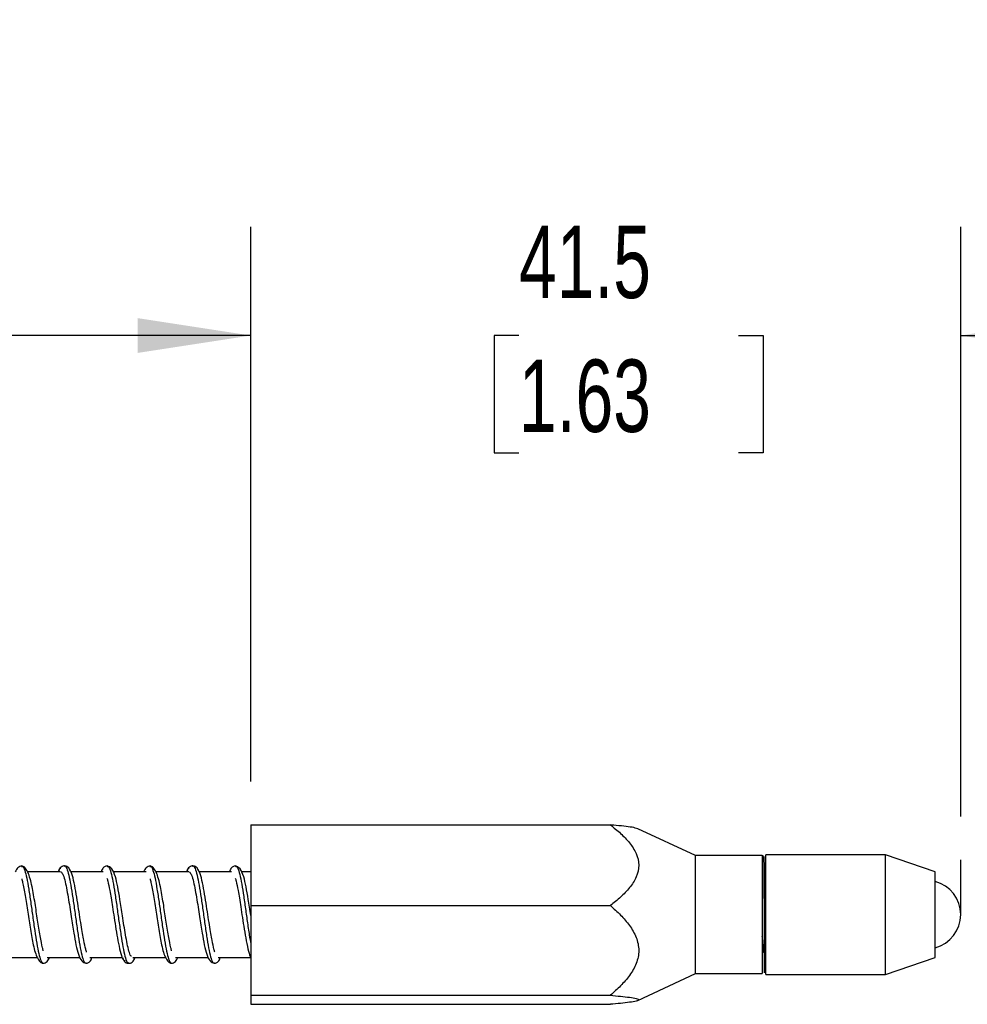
# Model space of a CAD drawing. Header units: millimetres. Extents: x 13 to 546, y 13 to 419.
# Tile 5 of 12: x 280 to 335, y 150 to 208. Entities that reach past the tile are written whole.
import ezdxf

# ---------------------------------------------------------------- set-up
doc = ezdxf.new("R2010")
doc.units = ezdxf.units.MM
doc.header["$LTSCALE"] = 2
doc.layers.add('DIMENSIONS', color=140, linetype='Continuous', lineweight=25)
doc.styles.add('SLDTEXTSTYLE0', font='TXT', dxfattribs={"width": 0.7})
doc.dimstyles.new('SLDDIMSTYLE0', dxfattribs={"dimtxt": 4.316016, "dimasz": 6.604, "dimexe": 0, "dimexo": 0.0625, "dimgap": 1.079004, "dimtad": 0, "dimtih": 1, "dimtoh": 1, "dimrnd": 1e-09, "dimzin": 12, "dimdsep": 46, "dimtxsty": 'SLDTEXTSTYLE0', "dimsah": 1, "dimcen": 0.09, "dimadec": 0, "dimazin": 3, "dimtfac": 1, "dimtmove": 0, "dimatfit": 0, "dimfxl": 0, "dimfrac": 2, "dimtolj": 1, "dimtzin": 12, "dimarcsym": 0})
doc.dimstyles.new('SLDDIMSTYLE1', dxfattribs={"dimtxt": 4.316016, "dimasz": 6.604, "dimexe": 0, "dimexo": 0.0625, "dimgap": 1.079004, "dimtad": 0, "dimtih": 1, "dimtoh": 1, "dimrnd": 1e-09, "dimzin": 4, "dimdsep": 46, "dimtxsty": 'SLDTEXTSTYLE0', "dimsah": 1, "dimcen": 0.09, "dimadec": 0, "dimazin": 1, "dimtfac": 1, "dimtofl": 0, "dimtmove": 0, "dimatfit": 3, "dimfxl": 0, "dimfrac": 2, "dimtolj": 1, "dimtzin": 12, "dimarcsym": 0})

# ---------------------------------------------------------------- blocks, each defined once
blk = doc.blocks.new('_D')
at = {"layer": 'DIMENSIONS'}
for p, q in [((293.23, 163.214), (293.23, 195.632)), ((334.73, 161.177), (334.73, 195.632)), ((293.23, 189.282), (280.53, 189.282)), ((308.907, 189.282), (307.458, 189.282)), ((307.458, 189.282), (307.458, 182.422)), ((321.732, 189.282), (323.182, 189.282)), ((323.182, 189.282), (323.182, 182.422)), ((334.73, 189.282), (347.43, 189.282)), ((307.458, 182.422), (308.907, 182.422)), ((323.182, 182.422), (321.732, 182.422))]:
    blk.add_line(p, q, dxfattribs=at)
for points in [[(293.23, 189.282), (286.626, 190.298), (286.626, 188.266)], [(334.73, 189.282), (341.334, 188.266), (341.334, 190.298)]]:
    blk.add_solid(points, dxfattribs=at)
at = {"layer": 'DIMENSIONS', "char_height": 4.2333, "attachment_point": 1, "style": 'SLDTEXTSTYLE0'}
for s, insert in [('41.5', (308.907, 195.705)), ('1.63', (308.907, 187.879))]:
    blk.add_mtext(s, dxfattribs=dict(at, insert=insert))
blk = doc.blocks.new('_D_3')
at = {"layer": 'DIMENSIONS'}
for p, q in [((239.23, 165.598), (239.23, 195.632)), ((293.23, 163.214), (293.23, 195.632)), ((239.23, 189.282), (254.722, 189.282)), ((260.57, 189.282), (259.121, 189.282)), ((259.121, 189.282), (259.121, 182.422)), ((273.395, 189.282), (274.845, 189.282)), ((274.845, 189.282), (274.845, 182.422)), ((293.23, 189.282), (279.244, 189.282)), ((259.121, 182.422), (260.57, 182.422)), ((274.845, 182.422), (273.395, 182.422))]:
    blk.add_line(p, q, dxfattribs=at)
for points in [[(239.23, 189.282), (245.834, 188.266), (245.834, 190.298)], [(293.23, 189.282), (286.626, 190.298), (286.626, 188.266)]]:
    blk.add_solid(points, dxfattribs=at)
at = {"layer": 'DIMENSIONS', "char_height": 4.2333, "attachment_point": 1, "style": 'SLDTEXTSTYLE0'}
for s, insert in [('54.0', (260.57, 195.705)), ('2.13', (260.57, 187.879))]:
    blk.add_mtext(s, dxfattribs=dict(at, insert=insert))

msp = doc.modelspace()

# ---------------------------------------------------------------- linework, layer by layer
for p, q in [((293.23, 160.674), (314.247, 160.674)), ((293.23, 160.674), (293.23, 155.958)), ((319.23, 158.882), (315.859, 160.454)), ((323.13, 158.882), (319.23, 158.882)), ((319.23, 151.982), (319.23, 158.882)), ((323.13, 158.882), (323.13, 158.78)), ((330.325, 158.932), (323.33, 158.932)), ((323.33, 156.411), (323.33, 158.932)), ((333.23, 157.932), (330.325, 158.932)), ((330.325, 152.072), (330.325, 158.932)), ((323.13, 158.78), (323.13, 158.564)), ((323.13, 158.564), (323.13, 151.982)), ((323.23, 158.474), (323.202, 158.745)), ((279.837, 158.247), (279.863, 158.249)), ((282.112, 157.932), (280.184, 157.932)), ((282.334, 158.255), (282.348, 158.266)), ((284.612, 157.932), (282.723, 157.932)), ((284.839, 158.262), (284.853, 158.254)), ((287.112, 157.932), (285.185, 157.932)), ((287.337, 158.247), (287.363, 158.249)), ((289.612, 157.932), (287.684, 157.932)), ((289.834, 158.255), (289.848, 158.266)), ((292.112, 157.932), (290.223, 157.932)), ((292.339, 158.262), (292.353, 158.254)), ((293.23, 157.932), (292.685, 157.932)), ((333.23, 153.032), (333.23, 157.932)), ((323.33, 157.432), (323.304, 157.432)), ((323.33, 156.308), (323.33, 156.411)), ((323.33, 151.932), (323.33, 156.308)), ((293.23, 155.958), (314.247, 155.958)), ((293.23, 155.958), (293.23, 150.716)), ((323.13, 153.348), (323.206, 153.227)), ((278.829, 152.932), (280.749, 152.932)), ((281.086, 152.599), (281.099, 152.607)), ((281.329, 152.932), (283.247, 152.932)), ((283.583, 152.617), (283.604, 152.615)), ((283.829, 152.932), (285.716, 152.932)), ((286.084, 152.609), (286.098, 152.598)), ((286.329, 152.932), (288.249, 152.932)), ((288.586, 152.599), (288.599, 152.607)), ((288.829, 152.932), (290.747, 152.932)), ((291.083, 152.617), (291.104, 152.615)), ((291.329, 152.932), (293.216, 152.932)), ((330.325, 151.932), (333.23, 152.932)), ((333.23, 152.932), (333.23, 153.032)), ((315.859, 150.41), (319.23, 151.982)), ((319.23, 151.982), (323.13, 151.982)), ((330.325, 151.932), (330.325, 152.072)), ((323.33, 151.932), (330.325, 151.932)), ((293.23, 150.716), (314.247, 150.716)), ((293.23, 150.716), (293.23, 150.189)), ((293.23, 150.189), (314.247, 150.189))]:
    msp.add_line(p, q)
msp.add_arc((332.73, 155.432), 2, 284.47751, 75.52249)
for points, knots in [([(314.247, 160.674), (314.456, 160.515), (314.656, 160.351), (315.033, 160.005), (315.209, 159.824), (315.521, 159.435), (315.658, 159.225), (315.85, 158.786), (315.905, 158.551), (315.906, 158.087), (315.851, 157.852), (315.661, 157.413), (315.525, 157.204), (315.213, 156.813), (315.036, 156.631), (314.658, 156.284), (314.456, 156.118), (314.247, 155.958)], [0, 0, 0, 0, 0.125, 0.125, 0.25, 0.25, 0.375, 0.375, 0.5, 0.5, 0.625, 0.625, 0.75, 0.75, 0.875, 0.875, 1, 1, 1, 1]), ([(315.858, 160.453), (315.762, 160.481), (315.58, 160.534), (315.039, 160.6), (314.589, 160.645), (314.312, 160.669), (314.247, 160.674)], [0, 0, 0, 0, 0.325195, 0.613704, 0.908873, 1, 1, 1, 1]), ([(323.202, 158.745), (323.201, 158.75), (323.189, 158.87), (323.159, 158.876), (323.13, 158.882)], [0, 0, 0, 0, 0.037197, 1, 1, 1, 1]), ([(279.846, 158.279), (279.764, 158.258), (279.609, 158.219), (279.51, 158.023), (279.464, 157.932)], [0, 0, 0, 0, 0.5317, 1, 1, 1, 1]), ([(281.106, 153.315), (281.091, 153.372), (281.036, 153.58), (280.918, 154.181), (280.771, 155.104), (280.618, 156.133), (280.481, 156.946), (280.342, 157.546), (280.197, 157.941), (280.022, 158.224), (279.905, 158.26), (279.846, 158.279)], [0, 0, 0, 0, 0.051699, 0.188406, 0.328763, 0.471872, 0.625729, 0.70979, 0.80134, 0.898548, 1, 1, 1, 1]), ([(282.346, 158.279), (282.315, 158.276), (282.252, 158.271), (282.146, 158.218), (282.043, 158.114), (282.015, 158.011), (282.001, 157.96)], [0, 0, 0, 0, 0.238715, 0.486212, 0.741861, 1, 1, 1, 1]), ([(282.698, 157.946), (282.683, 157.999), (282.653, 158.106), (282.549, 158.214), (282.44, 158.271), (282.377, 158.276), (282.346, 158.279)], [0, 0, 0, 0, 0.2546105, 0.5074424, 0.7561816, 1, 1, 1, 1]), ([(282.348, 158.266), (282.352, 158.27), (282.396, 158.308), (282.475, 158.146), (282.596, 157.776), (282.71, 157.177), (282.83, 156.437), (282.945, 155.606), (283.064, 154.762), (283.18, 153.976), (283.298, 153.311), (283.415, 152.844), (283.509, 152.602), (283.566, 152.614), (283.583, 152.617)], [0, 0, 0, 0, 0.01074, 0.104928, 0.200382, 0.294635, 0.389993, 0.484397, 0.579584, 0.674224, 0.769165, 0.864105, 0.958745, 1, 1, 1, 1]), ([(284.846, 158.279), (284.793, 158.268), (284.686, 158.246), (284.551, 158.122), (284.505, 157.983), (284.488, 157.932)], [0, 0, 0, 0, 0.380064, 0.770613, 1, 1, 1, 1]), ([(286.253, 153.001), (286.241, 153.007), (286.193, 153.029), (286.115, 153.279), (286.01, 153.699), (285.914, 154.225), (285.823, 154.785), (285.712, 155.492), (285.593, 156.294), (285.458, 157.063), (285.325, 157.686), (285.108, 158.178), (284.934, 158.245), (284.846, 158.279)], [0, 0, 0, 0, 0.029911, 0.121942, 0.210112, 0.292288, 0.369332, 0.441566, 0.567133, 0.672526, 0.775014, 0.885409, 1, 1, 1, 1]), ([(287.346, 158.279), (287.264, 158.258), (287.109, 158.219), (287.01, 158.023), (286.964, 157.932)], [0, 0, 0, 0, 0.5317, 1, 1, 1, 1]), ([(288.606, 153.315), (288.591, 153.372), (288.536, 153.58), (288.418, 154.181), (288.271, 155.104), (288.118, 156.133), (287.981, 156.946), (287.842, 157.546), (287.697, 157.941), (287.522, 158.224), (287.405, 158.26), (287.346, 158.279)], [0, 0, 0, 0, 0.0516991, 0.1884059, 0.3287628, 0.4718724, 0.6257293, 0.7097903, 0.8013395, 0.8985475, 1, 1, 1, 1]), ([(289.846, 158.279), (289.815, 158.276), (289.752, 158.271), (289.646, 158.218), (289.543, 158.114), (289.515, 158.011), (289.501, 157.96)], [0, 0, 0, 0, 0.238715, 0.486212, 0.741861, 1, 1, 1, 1]), ([(290.198, 157.946), (290.183, 157.999), (290.153, 158.106), (290.049, 158.214), (289.94, 158.271), (289.877, 158.276), (289.846, 158.279)], [0, 0, 0, 0, 0.254611, 0.507442, 0.756182, 1, 1, 1, 1]), ([(289.848, 158.266), (289.852, 158.27), (289.896, 158.308), (289.975, 158.146), (290.096, 157.776), (290.21, 157.177), (290.33, 156.437), (290.445, 155.606), (290.564, 154.762), (290.68, 153.976), (290.798, 153.311), (290.915, 152.844), (291.009, 152.602), (291.066, 152.614), (291.083, 152.617)], [0, 0, 0, 0, 0.01074, 0.104928, 0.200382, 0.294635, 0.389993, 0.484397, 0.579584, 0.674224, 0.769165, 0.864105, 0.958745, 1, 1, 1, 1]), ([(292.346, 158.279), (292.293, 158.268), (292.186, 158.246), (292.051, 158.122), (292.005, 157.983), (291.988, 157.932)], [0, 0, 0, 0, 0.380064, 0.770613, 1, 1, 1, 1]), ([(293.23, 155.384), (293.181, 155.704), (293.092, 156.302), (292.958, 157.064), (292.825, 157.686), (292.608, 158.178), (292.434, 158.245), (292.346, 158.279)], [0, 0, 0, 0, 0.219964, 0.409885, 0.594571, 0.793505, 1, 1, 1, 1]), ([(323.23, 158.474), (323.23, 158.495), (323.22, 158.52), (323.181, 158.556), (323.153, 158.564), (323.13, 158.564)], [0, 0, 0, 0, 0.5, 0.5, 1, 1, 1, 1]), ([(323.23, 156.383), (323.23, 156.621), (323.23, 156.879), (323.23, 157.411), (323.23, 157.686), (323.23, 158.194), (323.23, 158.427), (323.23, 158.755), (323.23, 158.847), (323.23, 158.83)], [0, 0, 0, 0, 0.25, 0.25, 0.5, 0.5, 0.75, 0.75, 1, 1, 1, 1]), ([(323.23, 158.474), (323.23, 158.317), (323.23, 157.962), (323.23, 157.186), (323.23, 156.364), (323.23, 155.611), (323.23, 154.806), (323.23, 154.014), (323.23, 153.309), (323.23, 152.743), (323.23, 152.37), (323.23, 152.143), (323.23, 152.146), (323.23, 152.147)], [0, 0, 0, 0, 0.109565, 0.248155, 0.329258, 0.417228, 0.510453, 0.606548, 0.702643, 0.795868, 0.883838, 0.964941, 1, 1, 1, 1]), ([(279.863, 158.249), (279.875, 158.253), (279.927, 158.268), (280.015, 158.045), (280.135, 157.597), (280.249, 156.943), (280.37, 156.166), (280.483, 155.322), (280.604, 154.491), (280.717, 153.738), (280.838, 153.128), (280.952, 152.739), (281.038, 152.564), (281.081, 152.596), (281.086, 152.599)], [0, 0, 0, 0, 0.030188, 0.125529, 0.221835, 0.317025, 0.413428, 0.508551, 0.604974, 0.700119, 0.796483, 0.891738, 0.987967, 1, 1, 1, 1]), ([(282.139, 158.135), (282.095, 158.131), (282.038, 158.125), (281.982, 157.969), (281.969, 157.932)], [0, 0, 0, 0, 0.759965, 1, 1, 1, 1]), ([(282.133, 157.931), (282.17, 157.901), (282.242, 157.842), (282.355, 157.493), (282.456, 157.019), (282.556, 156.466), (282.649, 155.888), (282.755, 155.17), (282.882, 154.38), (283.009, 153.647), (283.145, 153.091), (283.345, 152.667), (283.512, 152.613), (283.596, 152.585)], [0, 0, 0, 0, 0.093394, 0.18318, 0.266885, 0.346417, 0.420702, 0.488953, 0.610613, 0.710388, 0.806287, 0.902326, 1, 1, 1, 1]), ([(283.632, 153.235), (283.616, 153.29), (283.567, 153.451), (283.481, 153.845), (283.396, 154.338), (283.313, 154.846), (283.218, 155.452), (283.118, 156.133), (282.999, 156.834), (282.875, 157.477), (282.734, 157.982), (282.639, 158.074), (282.591, 158.121)], [0, 0, 0, 0, 0.057338, 0.167451, 0.236022, 0.315022, 0.404376, 0.502362, 0.611945, 0.730447, 0.860679, 1, 1, 1, 1]), ([(284.853, 158.254), (284.881, 158.247), (284.948, 158.23), (285.056, 157.921), (285.173, 157.397), (285.289, 156.695), (285.408, 155.888), (285.523, 155.039), (285.643, 154.227), (285.757, 153.514), (285.878, 152.977), (285.982, 152.647), (286.053, 152.62), (286.084, 152.609)], [0, 0, 0, 0, 0.068822, 0.164346, 0.259584, 0.354822, 0.450345, 0.545304, 0.641037, 0.735801, 0.831669, 0.926324, 1, 1, 1, 1]), ([(287.363, 158.249), (287.375, 158.253), (287.427, 158.268), (287.515, 158.045), (287.635, 157.597), (287.749, 156.943), (287.87, 156.166), (287.983, 155.322), (288.104, 154.491), (288.217, 153.738), (288.338, 153.128), (288.452, 152.739), (288.538, 152.564), (288.581, 152.596), (288.586, 152.599)], [0, 0, 0, 0, 0.030188, 0.125529, 0.221835, 0.317025, 0.413428, 0.508551, 0.604974, 0.700119, 0.796483, 0.891738, 0.987967, 1, 1, 1, 1]), ([(289.639, 158.135), (289.595, 158.131), (289.538, 158.125), (289.482, 157.969), (289.469, 157.932)], [0, 0, 0, 0, 0.759965, 1, 1, 1, 1]), ([(289.633, 157.931), (289.67, 157.901), (289.742, 157.842), (289.855, 157.493), (289.956, 157.019), (290.056, 156.466), (290.149, 155.888), (290.255, 155.17), (290.382, 154.38), (290.509, 153.647), (290.645, 153.091), (290.845, 152.667), (291.012, 152.613), (291.096, 152.585)], [0, 0, 0, 0, 0.093394, 0.18318, 0.266885, 0.346417, 0.420702, 0.488953, 0.610613, 0.710388, 0.806287, 0.902326, 1, 1, 1, 1]), ([(291.132, 153.235), (291.116, 153.29), (291.067, 153.451), (290.981, 153.845), (290.896, 154.338), (290.813, 154.846), (290.718, 155.452), (290.618, 156.133), (290.499, 156.834), (290.375, 157.477), (290.234, 157.982), (290.139, 158.074), (290.091, 158.121)], [0, 0, 0, 0, 0.057338, 0.167451, 0.236022, 0.315022, 0.404376, 0.502362, 0.611945, 0.730447, 0.860679, 1, 1, 1, 1]), ([(292.353, 158.254), (292.381, 158.247), (292.448, 158.23), (292.556, 157.921), (292.673, 157.397), (292.789, 156.696), (292.908, 155.887), (293.023, 155.042), (293.133, 154.283), (293.201, 153.886), (293.23, 153.715)], [0, 0, 0, 0, 0.096566, 0.230598, 0.364229, 0.497861, 0.631892, 0.765131, 0.899457, 1, 1, 1, 1]), ([(279.842, 157.525), (279.859, 157.461), (279.898, 157.314), (279.965, 156.971), (280.066, 156.413), (280.194, 155.579), (280.354, 154.546), (280.483, 153.766), (280.625, 153.221), (280.761, 152.873), (280.927, 152.631), (281.039, 152.601), (281.096, 152.585)], [0, 0, 0, 0, 0.0568, 0.129961, 0.204198, 0.351389, 0.499046, 0.649955, 0.731963, 0.817343, 0.906579, 1, 1, 1, 1]), ([(284.825, 157.571), (284.841, 157.516), (284.893, 157.345), (284.973, 156.927), (285.067, 156.398), (285.152, 155.865), (285.244, 155.239), (285.355, 154.556), (285.468, 153.862), (285.601, 153.253), (285.738, 152.798), (285.838, 152.752), (285.889, 152.728)], [0, 0, 0, 0, 0.052335, 0.165046, 0.236142, 0.316317, 0.405068, 0.504809, 0.61292, 0.732259, 0.860334, 1, 1, 1, 1]), ([(287.342, 157.525), (287.359, 157.461), (287.398, 157.314), (287.465, 156.971), (287.566, 156.413), (287.694, 155.579), (287.854, 154.546), (287.983, 153.766), (288.125, 153.221), (288.261, 152.873), (288.427, 152.631), (288.539, 152.601), (288.596, 152.585)], [0, 0, 0, 0, 0.0568005, 0.1299611, 0.2041982, 0.3513894, 0.4990463, 0.6499548, 0.7319633, 0.8173426, 0.9065789, 1, 1, 1, 1]), ([(292.325, 157.571), (292.341, 157.516), (292.393, 157.345), (292.473, 156.927), (292.567, 156.398), (292.652, 155.865), (292.744, 155.24), (292.855, 154.555), (292.968, 153.865), (293.099, 153.246), (293.186, 153.01), (293.23, 152.89)], [0, 0, 0, 0, 0.061198, 0.192996, 0.276132, 0.369884, 0.473664, 0.590297, 0.716715, 0.856264, 1, 1, 1, 1]), ([(323.33, 156.411), (323.306, 156.411), (323.278, 156.409), (323.239, 156.398), (323.23, 156.39), (323.23, 156.383)], [0, 0, 0, 0, 0.5, 0.5, 1, 1, 1, 1]), ([(323.23, 156.383), (323.23, 156.067), (323.23, 155.351), (323.23, 154.376), (323.23, 153.567), (323.23, 152.967), (323.23, 152.465), (323.23, 152.148), (323.23, 152.01), (323.23, 152.036), (323.23, 152.037)], [0, 0, 0, 0, 0.1550456, 0.3511646, 0.4659345, 0.59042, 0.7223438, 0.8583279, 0.9943119, 1, 1, 1, 1]), ([(314.247, 155.958), (314.456, 155.782), (314.656, 155.599), (315.033, 155.214), (315.209, 155.013), (315.521, 154.581), (315.658, 154.348), (315.85, 153.859), (315.905, 153.598), (315.906, 153.082), (315.851, 152.821), (315.661, 152.333), (315.525, 152.1), (315.213, 151.666), (315.036, 151.464), (314.658, 151.078), (314.456, 150.893), (314.247, 150.716)], [0, 0, 0, 0, 0.125, 0.125, 0.25, 0.25, 0.375, 0.375, 0.5, 0.5, 0.625, 0.625, 0.75, 0.75, 0.875, 0.875, 1, 1, 1, 1]), ([(323.23, 153.321), (323.218, 153.388), (323.195, 153.523), (323.161, 153.821), (323.139, 154.069), (323.13, 154.18)], [0, 0, 0, 0, 0.350487, 0.7078, 1, 1, 1, 1]), ([(281.096, 152.585), (281.178, 152.606), (281.33, 152.645), (281.427, 152.841), (281.471, 152.932)], [0, 0, 0, 0, 0.537754, 1, 1, 1, 1]), ([(283.596, 152.585), (283.648, 152.596), (283.756, 152.619), (283.886, 152.74), (283.933, 152.881), (283.949, 152.932)], [0, 0, 0, 0, 0.37958, 0.777173, 1, 1, 1, 1]), ([(285.751, 152.904), (285.765, 152.852), (285.793, 152.75), (285.896, 152.646), (286.002, 152.593), (286.065, 152.588), (286.096, 152.585)], [0, 0, 0, 0, 0.258139, 0.513788, 0.761285, 1, 1, 1, 1]), ([(286.096, 152.585), (286.127, 152.588), (286.19, 152.593), (286.299, 152.649), (286.403, 152.757), (286.433, 152.864), (286.448, 152.918)], [0, 0, 0, 0, 0.243818, 0.492558, 0.745389, 1, 1, 1, 1]), ([(286.341, 152.743), (286.381, 152.759), (286.423, 152.775), (286.465, 152.902), (286.466, 152.905)], [0, 0, 0, 0, 0.983062, 1, 1, 1, 1]), ([(288.596, 152.585), (288.678, 152.606), (288.83, 152.645), (288.927, 152.841), (288.971, 152.932)], [0, 0, 0, 0, 0.537754, 1, 1, 1, 1]), ([(291.096, 152.585), (291.148, 152.596), (291.256, 152.619), (291.386, 152.74), (291.433, 152.881), (291.449, 152.932)], [0, 0, 0, 0, 0.37958, 0.777173, 1, 1, 1, 1]), ([(314.247, 150.716), (314.456, 150.698), (314.656, 150.68), (315.033, 150.641), (315.209, 150.621), (315.521, 150.578), (315.658, 150.554), (315.85, 150.505), (315.905, 150.479), (315.906, 150.427), (315.851, 150.401), (315.661, 150.352), (315.525, 150.328), (315.213, 150.285), (315.036, 150.265), (314.658, 150.226), (314.456, 150.207), (314.247, 150.189)], [0, 0, 0, 0, 0.125, 0.125, 0.25, 0.25, 0.375, 0.375, 0.5, 0.5, 0.625, 0.625, 0.75, 0.75, 0.875, 0.875, 1, 1, 1, 1])]:
    msp.add_open_spline(points, degree=3, knots=knots)
at = {"layer": 'DIMENSIONS'}
msp.add_line((334.73, 155.432), (334.73, 158.637), dxfattribs=at)

# ---------------------------------------------------------------- texts
at = {"layer": 'DIMENSIONS', "insert": (233.455, 207.668), "char_height": 4.23333, "attachment_point": 1, "style": 'SLDTEXTSTYLE0'}
msp.add_mtext('MECHANICAL STROKE', dxfattribs=at)

# ---------------------------------------------------------------- dimensions: what is measured, and where the dimension line sits
at = {"layer": 'DIMENSIONS'}
dim = msp.add_linear_dim(base=(293.23, 189.282), p1=(239.23, 163.058), p2=(293.23, 160.674), angle=0, dimstyle='SLDDIMSTYLE1', dxfattribs=at)
dim.commit()
dim.dimension.update_dxf_attribs({"geometry": '_D_3', "text_midpoint": (266.983, 189.282), "dimtype": 160})
dim = msp.add_linear_dim(base=(334.73, 189.282), p1=(293.23, 160.674), p2=(334.73, 158.637), dimstyle='SLDDIMSTYLE0', dxfattribs=at)
dim.commit()
dim.dimension.update_dxf_attribs({"geometry": '_D', "text_midpoint": (315.32, 189.282), "dimtype": 160})

doc.saveas('drawing.dxf')
